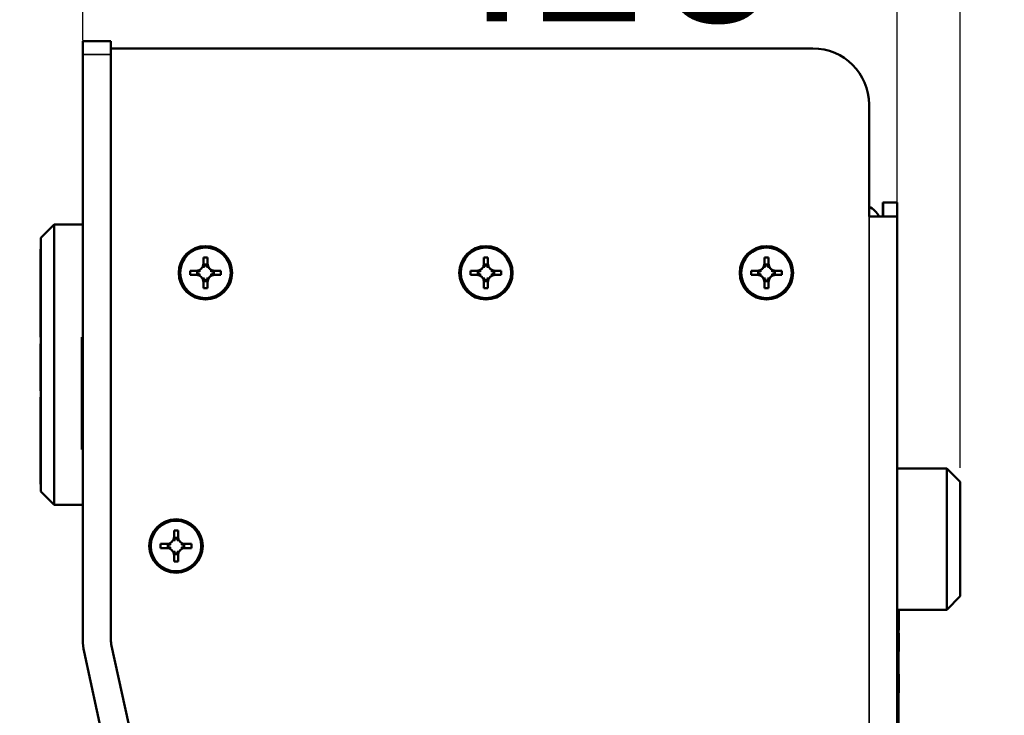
# Model space of a CAD drawing. Header units: inches. Extents: x 3.3 to 58.3, y 0.8 to 38.3.
# Tile 161 of 162: x 53.9 to 58.3, y 22.2 to 25.3. Entities that reach past the tile are written whole.
import ezdxf

# ---------------------------------------------------------------- set-up
doc = ezdxf.new("R2010")
doc.units = ezdxf.units.IN
doc.header["$MEASUREMENT"] = 0
for name, color, linetype, lineweight in [('Dimension (ANSI)', 7, 'Continuous', 25), ('Visible (ANSI)', 7, 'Continuous', 50), ('Visible Narrow (ANSI)', 7, 'Continuous', 35)]:
    doc.layers.add(name, color=color, linetype=linetype, lineweight=lineweight)
doc.styles.add('Note Text (ANSI)', font='tahoma.ttf')
doc.dimstyles.new('Default (ANSI)', dxfattribs={"dimtxt": 0.75, "dimasz": 0.098425, "dimexe": 0.125, "dimexo": 0.0625, "dimgap": 0.031496, "dimtad": 0, "dimtih": 1, "dimtoh": 1, "dimrnd": 1e-08, "dimzin": 4, "dimdsep": 46, "dimtxsty": 'Note Text (ANSI)', "dimcen": 0.09, "dimdle": 0.393701, "dimclrd": 256, "dimclre": 256, "dimclrt": 256, "dimadec": 0, "dimazin": 1, "dimtfac": 0.16, "dimtofl": 0, "dimtmove": 0, "dimatfit": 3, "dimfxl": 1, "dimtolj": 1, "dimtzin": 4, "dimlwd": -1, "dimlwe": -1, "dimarcsym": 0})

# ---------------------------------------------------------------- blocks, each defined once
blk = doc.blocks.new('*D6')
at = {"layer": 'Defpoints', "color": 0}
for p in [(57.7906, 26.9363), (54.1615, 25.1391), (57.7906, 24.4166)]:
    blk.add_point(p, dxfattribs=at)
at = {"layer": 'Dimension (ANSI)'}
for p, q in [((54.1615, 25.2016), (54.1615, 27.0613)), ((57.7906, 24.4791), (57.7906, 27.0613)), ((54.2599, 26.9363), (54.9973, 26.9363)), ((57.6921, 26.9363), (56.9547, 26.9363))]:
    blk.add_line(p, q, dxfattribs=at)
for points in [[(54.2599, 26.9527), (54.2599, 26.9199), (54.1615, 26.9363)], [(57.6921, 26.9527), (57.6921, 26.9199), (57.7906, 26.9363)]]:
    blk.add_solid(points, dxfattribs=at)
at = {"layer": 'Dimension (ANSI)', "insert": (55.0288, 27.3269), "char_height": 0.75, "attachment_point": 1, "style": 'Note Text (ANSI)'}
blk.add_mtext('\\A1;3.63', dxfattribs=at)
blk = doc.blocks.new('*D7')
at = {"layer": 'Defpoints', "color": 0}
for p in [(57.7906, 28.1915), (57.7906, 24.4166), (51.6647, 20.243)]:
    blk.add_point(p, dxfattribs=at)
at = {"layer": 'Dimension (ANSI)'}
for p, q in [((51.6647, 20.3055), (51.6647, 28.3165)), ((57.7906, 24.4791), (57.7906, 28.3165)), ((51.7631, 28.1915), (53.7459, 28.1915)), ((57.6921, 28.1915), (55.7093, 28.1915))]:
    blk.add_line(p, q, dxfattribs=at)
for points in [[(51.7631, 28.2079), (51.7631, 28.1751), (51.6647, 28.1915)], [(57.6921, 28.2079), (57.6921, 28.1751), (57.7906, 28.1915)]]:
    blk.add_solid(points, dxfattribs=at)
at = {"layer": 'Dimension (ANSI)', "insert": (53.7774, 28.5821), "char_height": 0.75, "attachment_point": 1, "style": 'Note Text (ANSI)'}
blk.add_mtext('\\A1;6.13', dxfattribs=at)
blk = doc.blocks.new('*D8')
at = {"layer": 'Defpoints', "color": 0}
for p in [(58.0706, 25.6456), (57.7906, 24.4166), (58.0706, 23.2341)]:
    blk.add_point(p, dxfattribs=at)
at = {"layer": 'Dimension (ANSI)'}
for p, q in [((57.7906, 24.4791), (57.7906, 25.7706)), ((58.0706, 23.2966), (58.0706, 25.7706)), ((57.6921, 25.6456), (57.2034, 25.6456)), ((58.169, 25.6456), (58.2674, 25.6456))]:
    blk.add_line(p, q, dxfattribs=at)
for points in [[(57.6921, 25.662), (57.6921, 25.6292), (57.7906, 25.6456)], [(58.169, 25.662), (58.169, 25.6292), (58.0706, 25.6456)]]:
    blk.add_solid(points, dxfattribs=at)
at = {"layer": 'Dimension (ANSI)', "insert": (55.8663, 26.0378), "char_height": 0.75, "attachment_point": 1, "style": 'Note Text (ANSI)'}
blk.add_mtext('\\A1;.28', dxfattribs=at)

msp = doc.modelspace()

# ---------------------------------------------------------------- linework, layer by layer
at = {"layer": 'Visible (ANSI)'}
for p, q in [((54.2865, 25.1991), (54.1615, 25.1991)), ((54.1615, 25.1391), (54.1615, 25.1991)), ((54.2865, 25.1991), (54.2865, 25.1391)), ((57.4146, 25.1666), (54.2865, 25.1666)), ((54.1615, 25.1391), (54.1615, 22.5303)), ((54.2865, 22.5303), (54.2865, 25.1391)), ((57.6646, 24.4166), (57.6646, 24.9166)), ((57.7256, 24.4166), (57.7256, 24.4791)), ((57.7256, 24.4791), (57.7276, 24.4791)), ((57.7276, 24.4166), (57.7276, 24.4791)), ((57.7276, 24.4791), (57.7906, 24.4791)), ((57.7276, 24.4791), (57.7276, 24.4166)), ((57.7906, 24.4791), (57.7906, 24.4166)), ((57.7906, 24.4166), (57.6646, 24.4166)), ((57.7906, 24.4166), (57.7906, 15.3294)), ((53.974, 24.3214), (54.034, 24.3814)), ((54.034, 23.1314), (54.034, 24.3814)), ((54.1615, 24.3814), (54.034, 24.3814)), ((53.974, 24.3214), (53.974, 23.1914)), ((53.972, 24.2716), (53.974, 24.2716)), ((53.972, 23.8794), (53.972, 24.2716)), ((54.6986, 24.2071), (54.6986, 24.2346)), ((54.6986, 24.2346), (54.7166, 24.2346)), ((54.7166, 24.2346), (54.7166, 24.2071)), ((55.9486, 24.2071), (55.9486, 24.2346)), ((55.9486, 24.2346), (55.9666, 24.2346)), ((55.9666, 24.2346), (55.9666, 24.2071)), ((57.1986, 24.2071), (57.1986, 24.2346)), ((57.1986, 24.2346), (57.2166, 24.2346)), ((57.2166, 24.2346), (57.2166, 24.2071)), ((54.6391, 24.1571), (54.6391, 24.1751)), ((54.6391, 24.1751), (54.6666, 24.1751)), ((54.7127, 24.203), (54.7025, 24.203)), ((54.7486, 24.1751), (54.7761, 24.1751)), ((54.7761, 24.1751), (54.7761, 24.1571)), ((55.8891, 24.1571), (55.8891, 24.1751)), ((55.8891, 24.1751), (55.9166, 24.1751)), ((55.9627, 24.203), (55.9525, 24.203)), ((55.9986, 24.1751), (56.0261, 24.1751)), ((56.0261, 24.1751), (56.0261, 24.1571)), ((57.1391, 24.1571), (57.1391, 24.1751)), ((57.1391, 24.1751), (57.1666, 24.1751)), ((57.2127, 24.203), (57.2025, 24.203)), ((57.2486, 24.1751), (57.2761, 24.1751)), ((57.2761, 24.1751), (57.2761, 24.1571)), ((54.6666, 24.1571), (54.6391, 24.1571)), ((54.6707, 24.1712), (54.6707, 24.161)), ((54.7444, 24.161), (54.7444, 24.1712)), ((54.7761, 24.1571), (54.7486, 24.1571)), ((55.9166, 24.1571), (55.8891, 24.1571)), ((55.9207, 24.1712), (55.9207, 24.161)), ((55.9944, 24.161), (55.9944, 24.1712)), ((56.0261, 24.1571), (55.9986, 24.1571)), ((57.1666, 24.1571), (57.1391, 24.1571)), ((57.1707, 24.1712), (57.1707, 24.161)), ((57.2444, 24.161), (57.2444, 24.1712)), ((57.2761, 24.1571), (57.2486, 24.1571)), ((54.6986, 24.0976), (54.6986, 24.1251)), ((54.7166, 24.0976), (54.6986, 24.0976)), ((54.7025, 24.1293), (54.7127, 24.1293)), ((54.7166, 24.1251), (54.7166, 24.0976)), ((55.9486, 24.0976), (55.9486, 24.1251)), ((55.9666, 24.0976), (55.9486, 24.0976)), ((55.9525, 24.1293), (55.9627, 24.1293)), ((55.9666, 24.1251), (55.9666, 24.0976)), ((57.1986, 24.0976), (57.1986, 24.1251)), ((57.2166, 24.0976), (57.1986, 24.0976)), ((57.2025, 24.1293), (57.2127, 24.1293)), ((57.2166, 24.1251), (57.2166, 24.0976)), ((53.972, 23.8794), (53.974, 23.8794)), ((54.1585, 23.8785), (54.1565, 23.8785)), ((54.1585, 23.877), (54.1565, 23.877)), ((54.1585, 23.8764), (54.1565, 23.8764)), ((53.972, 23.8497), (53.974, 23.8497)), ((53.972, 23.8497), (53.974, 23.8497)), ((53.972, 23.8449), (53.974, 23.8449)), ((53.972, 23.8309), (53.974, 23.8309)), ((54.1585, 23.8112), (54.1565, 23.8112)), ((54.1565, 23.8112), (54.1565, 23.8109)), ((54.1585, 23.8109), (54.1565, 23.8109)), ((54.1585, 23.8112), (54.1585, 23.8109)), ((53.972, 23.7605), (53.974, 23.7605)), ((53.972, 23.7417), (53.974, 23.7417)), ((53.972, 23.7412), (53.974, 23.7412)), ((53.972, 23.7356), (53.974, 23.7356)), ((53.972, 23.7262), (53.974, 23.7262)), ((53.972, 23.714), (53.974, 23.714)), ((53.972, 23.7), (53.974, 23.7)), ((53.972, 23.6851), (53.974, 23.6851)), ((53.972, 23.6703), (53.974, 23.6703)), ((53.972, 23.6564), (53.974, 23.6564)), ((54.1585, 23.6651), (54.1565, 23.6651)), ((54.1585, 23.6645), (54.1565, 23.6645)), ((54.1565, 23.6637), (54.1565, 23.6267)), ((54.1585, 23.6637), (54.1565, 23.6637)), ((54.1585, 23.6267), (54.1585, 23.6637)), ((53.972, 23.6448), (53.974, 23.6448)), ((53.972, 23.6403), (53.974, 23.6403)), ((53.972, 23.4193), (53.972, 23.6116)), ((53.972, 23.6116), (53.974, 23.6116)), ((54.1585, 23.6267), (54.1565, 23.6267)), ((54.1565, 23.6267), (54.1565, 23.5874)), ((54.1585, 23.5874), (54.1585, 23.6267)), ((54.1585, 23.5874), (54.1565, 23.5874)), ((54.1565, 23.5874), (54.1565, 23.3794)), ((54.1585, 23.3794), (54.1585, 23.5874)), ((53.972, 23.4193), (53.974, 23.4193)), ((53.972, 23.224), (53.972, 23.4193)), ((54.1585, 23.3794), (54.1565, 23.3794)), ((54.1565, 23.3791), (54.1565, 23.3794)), ((54.1585, 23.3791), (54.1565, 23.3791)), ((54.1585, 23.3794), (54.1585, 23.3791)), ((57.7906, 23.2941), (58.0106, 23.2941)), ((58.0106, 22.6641), (58.0106, 23.2941)), ((58.0706, 23.2341), (58.0106, 23.2941)), ((53.972, 23.224), (53.974, 23.224)), ((58.0706, 23.2341), (58.0706, 22.7241)), ((53.974, 23.1914), (54.034, 23.1314)), ((54.1615, 23.1314), (54.034, 23.1314)), ((54.5676, 22.9893), (54.5676, 23.0168)), ((54.5676, 23.0168), (54.5856, 23.0168)), ((54.5856, 23.0168), (54.5856, 22.9893)), ((54.5081, 22.9393), (54.5081, 22.9573)), ((54.5081, 22.9573), (54.5356, 22.9573)), ((54.5397, 22.9534), (54.5397, 22.9432)), ((54.5817, 22.9852), (54.5715, 22.9852)), ((54.6134, 22.9432), (54.6134, 22.9534)), ((54.6176, 22.9573), (54.6451, 22.9573)), ((54.6451, 22.9573), (54.6451, 22.9393)), ((54.5356, 22.9393), (54.5081, 22.9393)), ((54.5676, 22.8798), (54.5676, 22.9073)), ((54.5715, 22.9115), (54.5817, 22.9115)), ((54.5856, 22.9073), (54.5856, 22.8798)), ((54.6451, 22.9393), (54.6176, 22.9393)), ((54.5856, 22.8798), (54.5676, 22.8798)), ((58.0706, 22.7241), (58.0106, 22.6641)), ((57.7906, 22.6641), (58.0106, 22.6641)), ((57.7956, 20.8548), (57.7956, 22.6641)), ((57.7956, 22.5729), (57.7976, 22.5729)), ((57.7956, 22.56), (57.7976, 22.56)), ((57.7956, 22.5586), (57.7976, 22.5586)), ((57.7976, 22.5586), (57.7976, 22.4786)), ((54.1672, 22.477), (55.8926, 14.5571)), ((56.0147, 14.5837), (54.2894, 22.5036)), ((57.7956, 22.4786), (57.7976, 22.4786)), ((57.7956, 22.4772), (57.7976, 22.4772)), ((57.7956, 22.3766), (57.7976, 22.3766)), ((57.7956, 22.3752), (57.7976, 22.3752)), ((57.7976, 22.3752), (57.7976, 22.2952)), ((57.7956, 22.2952), (57.7976, 22.2952)), ((57.7956, 22.2938), (57.7976, 22.2938))]:
    msp.add_line(p, q, dxfattribs=at)
for centre, radius in [((54.7076, 24.1661), 0.119), ((54.7076, 24.1661), 0.1125), ((55.9576, 24.1661), 0.119), ((55.9576, 24.1661), 0.1125), ((57.2076, 24.1661), 0.119), ((57.2076, 24.1661), 0.1125), ((54.5766, 22.9483), 0.119), ((54.5766, 22.9483), 0.1125)]:
    msp.add_circle(centre, radius, dxfattribs=at)
for centre, radius, start, end in [((57.4146, 24.9166), 0.25, 0, 90), ((57.6016, 24.3531), 0.126, 30.2563, 60), ((54.6666, 24.2071), 0.032, 270, 0), ((54.7486, 24.2071), 0.032, 180, 270), ((55.9166, 24.2071), 0.032, 270, 0), ((55.9986, 24.2071), 0.032, 180, 270), ((57.1666, 24.2071), 0.032, 270, 0), ((57.2486, 24.2071), 0.032, 180, 270), ((54.6666, 24.1251), 0.032, 0, 90), ((54.7486, 24.1251), 0.032, 90, 180), ((55.9166, 24.1251), 0.032, 0, 90), ((55.9986, 24.1251), 0.032, 90, 180), ((57.1666, 24.1251), 0.032, 0, 90), ((57.2486, 24.1251), 0.032, 90, 180), ((54.5356, 22.9893), 0.032, 270, 0), ((54.6176, 22.9893), 0.032, 180, 270), ((54.5356, 22.9073), 0.032, 0, 90), ((54.6176, 22.9073), 0.032, 90, 180), ((54.4115, 22.5303), 0.25, 180, 192.29), ((54.4115, 22.5303), 0.125, 180, 192.29)]:
    msp.add_arc(centre, radius, start, end, dxfattribs=at)
for centre, major_axis, start_param, end_param in [((54.6666, 24.2024), (0, 0.0362), 4.436156, 4.728932), ((54.7486, 24.2024), (0, -0.0362), 4.695846, 4.988622), ((55.9166, 24.2024), (0, 0.0362), 4.436156, 4.728932), ((55.9986, 24.2024), (0, -0.0362), 4.695846, 4.988622), ((57.1666, 24.2024), (0, 0.0362), 4.436156, 4.728932), ((57.2486, 24.2024), (0, -0.0362), 4.695846, 4.988622), ((54.6713, 24.2071), (0.0362, 0), 4.695846, 4.988622), ((54.6713, 24.1251), (-0.0362, 0), 4.436156, 4.728932), ((54.6666, 24.1299), (0, 0.0362), 4.695846, 4.988622), ((54.7486, 24.1299), (0, -0.0362), 4.436156, 4.728932), ((54.7438, 24.2071), (0.0362, 0), 4.436156, 4.728932), ((54.7438, 24.1251), (-0.0362, 0), 4.695846, 4.988622), ((55.9213, 24.2071), (0.0362, 0), 4.695846, 4.988622), ((55.9213, 24.1251), (-0.0362, 0), 4.436156, 4.728932), ((55.9166, 24.1299), (0, 0.0362), 4.695846, 4.988622), ((55.9986, 24.1299), (0, -0.0362), 4.436156, 4.728932), ((55.9938, 24.2071), (0.0362, 0), 4.436156, 4.728932), ((55.9938, 24.1251), (-0.0362, 0), 4.695846, 4.988622), ((57.1713, 24.2071), (0.0362, 0), 4.695846, 4.988622), ((57.1713, 24.1251), (-0.0362, 0), 4.436156, 4.728932), ((57.1666, 24.1299), (0, 0.0362), 4.695846, 4.988622), ((57.2486, 24.1299), (0, -0.0362), 4.436156, 4.728932), ((57.2438, 24.2071), (0.0362, 0), 4.436156, 4.728932), ((57.2438, 24.1251), (-0.0362, 0), 4.695846, 4.988622), ((54.5403, 22.9893), (0.0362, 0), 4.695846, 4.988622), ((54.5356, 22.9846), (0, 0.0362), 4.436156, 4.728932), ((54.6176, 22.9846), (0, -0.0362), 4.695846, 4.988622), ((54.6128, 22.9893), (0.0362, 0), 4.436156, 4.728932), ((54.5403, 22.9073), (-0.0362, 0), 4.436156, 4.728932), ((54.5356, 22.9121), (0, 0.0362), 4.695846, 4.988622), ((54.6176, 22.9121), (0, -0.0362), 4.436156, 4.728932), ((54.6128, 22.9073), (-0.0362, 0), 4.695846, 4.988622)]:
    msp.add_ellipse(centre, major_axis=major_axis, ratio=0.9914, start_param=start_param, end_param=end_param, dxfattribs=at)
for points, weights in [([(54.6666, 24.1751), (54.6756, 24.1751), (54.6861, 24.1751)], [1, 1.04283418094, 1.00127193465]), ([(54.6986, 24.1876), (54.6986, 24.1981), (54.6986, 24.2071)], [1.00127193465, 1.04283418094, 1]), ([(54.7166, 24.2071), (54.7166, 24.1981), (54.7166, 24.1876)], [1, 1.04283418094, 1.00127193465]), ([(54.729, 24.1751), (54.7395, 24.1751), (54.7486, 24.1751)], [1.00127193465, 1.04283418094, 1]), ([(55.9166, 24.1751), (55.9256, 24.1751), (55.9361, 24.1751)], [1, 1.04283418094, 1.00127193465]), ([(55.9486, 24.1876), (55.9486, 24.1981), (55.9486, 24.2071)], [1.00127193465, 1.04283418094, 1]), ([(55.9666, 24.2071), (55.9666, 24.1981), (55.9666, 24.1876)], [1, 1.04283418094, 1.00127193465]), ([(55.979, 24.1751), (55.9895, 24.1751), (55.9986, 24.1751)], [1.00127193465, 1.04283418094, 1]), ([(57.1666, 24.1751), (57.1756, 24.1751), (57.1861, 24.1751)], [1, 1.04283418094, 1.00127193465]), ([(57.1986, 24.1876), (57.1986, 24.1981), (57.1986, 24.2071)], [1.00127193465, 1.04283418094, 1]), ([(57.2166, 24.2071), (57.2166, 24.1981), (57.2166, 24.1876)], [1, 1.04283418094, 1.00127193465]), ([(57.229, 24.1751), (57.2395, 24.1751), (57.2486, 24.1751)], [1.00127193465, 1.04283418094, 1]), ([(54.6861, 24.1571), (54.6756, 24.1571), (54.6666, 24.1571)], [1.00127193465, 1.04283418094, 1]), ([(54.6986, 24.1251), (54.6986, 24.1342), (54.6986, 24.1447)], [1, 1.04283418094, 1.00127193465]), ([(54.7166, 24.1447), (54.7166, 24.1342), (54.7166, 24.1251)], [1.00127193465, 1.04283418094, 1]), ([(54.7486, 24.1571), (54.7395, 24.1571), (54.729, 24.1571)], [1, 1.04283418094, 1.00127193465]), ([(55.9361, 24.1571), (55.9256, 24.1571), (55.9166, 24.1571)], [1.00127193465, 1.04283418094, 1]), ([(55.9486, 24.1251), (55.9486, 24.1342), (55.9486, 24.1447)], [1, 1.04283418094, 1.00127193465]), ([(55.9666, 24.1447), (55.9666, 24.1342), (55.9666, 24.1251)], [1.00127193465, 1.04283418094, 1]), ([(55.9986, 24.1571), (55.9895, 24.1571), (55.979, 24.1571)], [1, 1.04283418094, 1.00127193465]), ([(57.1861, 24.1571), (57.1756, 24.1571), (57.1666, 24.1571)], [1.00127193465, 1.04283418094, 1]), ([(57.1986, 24.1251), (57.1986, 24.1342), (57.1986, 24.1447)], [1, 1.04283418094, 1.00127193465]), ([(57.2166, 24.1447), (57.2166, 24.1342), (57.2166, 24.1251)], [1.00127193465, 1.04283418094, 1]), ([(57.2486, 24.1571), (57.2395, 24.1571), (57.229, 24.1571)], [1, 1.04283418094, 1.00127193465]), ([(54.5356, 22.9573), (54.5446, 22.9573), (54.5551, 22.9573)], [1, 1.04283418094, 1.00127193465]), ([(54.5676, 22.9698), (54.5676, 22.9803), (54.5676, 22.9893)], [1.00127193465, 1.04283418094, 1]), ([(54.5856, 22.9893), (54.5856, 22.9803), (54.5856, 22.9698)], [1, 1.04283418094, 1.00127193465]), ([(54.598, 22.9573), (54.6085, 22.9573), (54.6176, 22.9573)], [1.00127193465, 1.04283418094, 1]), ([(54.5551, 22.9393), (54.5446, 22.9393), (54.5356, 22.9393)], [1.00127193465, 1.04283418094, 1]), ([(54.5676, 22.9073), (54.5676, 22.9164), (54.5676, 22.9269)], [1, 1.04283418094, 1.00127193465]), ([(54.5856, 22.9269), (54.5856, 22.9164), (54.5856, 22.9073)], [1.00127193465, 1.04283418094, 1]), ([(54.6176, 22.9393), (54.6085, 22.9393), (54.598, 22.9393)], [1, 1.04283418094, 1.00127193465])]:
    msp.add_rational_spline(points, weights, degree=2, dxfattribs=at)
for points, degree in [([(54.7025, 24.203), (54.7031, 24.2023), (54.7037, 24.2016)], 2), ([(54.7127, 24.203), (54.7121, 24.2023), (54.7115, 24.2016)], 2), ([(55.9525, 24.203), (55.9531, 24.2023), (55.9537, 24.2016)], 2), ([(55.9627, 24.203), (55.9621, 24.2023), (55.9615, 24.2016)], 2), ([(57.2025, 24.203), (57.2031, 24.2023), (57.2037, 24.2016)], 2), ([(57.2127, 24.203), (57.2121, 24.2023), (57.2115, 24.2016)], 2), ([(54.6707, 24.1712), (54.6714, 24.1706), (54.6721, 24.17)], 2), ([(54.6707, 24.161), (54.6714, 24.1616), (54.6721, 24.1622)], 2), ([(54.7444, 24.1712), (54.7437, 24.1706), (54.743, 24.17)], 2), ([(54.7444, 24.161), (54.7437, 24.1616), (54.743, 24.1622)], 2), ([(55.9207, 24.1712), (55.9214, 24.1706), (55.9221, 24.17)], 2), ([(55.9207, 24.161), (55.9214, 24.1616), (55.9221, 24.1622)], 2), ([(55.9944, 24.1712), (55.9937, 24.1706), (55.993, 24.17)], 2), ([(55.9944, 24.161), (55.9937, 24.1616), (55.993, 24.1622)], 2), ([(57.1707, 24.1712), (57.1714, 24.1706), (57.1721, 24.17)], 2), ([(57.1707, 24.161), (57.1714, 24.1616), (57.1721, 24.1622)], 2), ([(57.2444, 24.1712), (57.2437, 24.1706), (57.243, 24.17)], 2), ([(57.2444, 24.161), (57.2437, 24.1616), (57.243, 24.1622)], 2), ([(54.7025, 24.1293), (54.7031, 24.13), (54.7037, 24.1307)], 2), ([(54.7127, 24.1293), (54.7121, 24.13), (54.7115, 24.1307)], 2), ([(55.9525, 24.1293), (55.9531, 24.13), (55.9537, 24.1307)], 2), ([(55.9627, 24.1293), (55.9621, 24.13), (55.9615, 24.1307)], 2), ([(57.2025, 24.1293), (57.2031, 24.13), (57.2037, 24.1307)], 2), ([(57.2127, 24.1293), (57.2121, 24.13), (57.2115, 24.1307)], 2), ([(54.1565, 23.8785), (54.1565, 23.8785), (54.1565, 23.878), (54.1565, 23.877)], 3), ([(54.1585, 23.877), (54.1585, 23.878), (54.1585, 23.8785), (54.1585, 23.8785)], 3), ([(53.972, 23.8497), (53.972, 23.8497), (53.972, 23.8497), (53.972, 23.8497)], 3), ([(54.1565, 23.6651), (54.1565, 23.6647), (54.1565, 23.6645), (54.1565, 23.6645)], 3), ([(54.1585, 23.6651), (54.1585, 23.6647), (54.1585, 23.6645), (54.1585, 23.6645)], 3), ([(54.5397, 22.9534), (54.5404, 22.9528), (54.5411, 22.9522)], 2), ([(54.5715, 22.9852), (54.5721, 22.9845), (54.5727, 22.9838)], 2), ([(54.5817, 22.9852), (54.5811, 22.9845), (54.5805, 22.9838)], 2), ([(54.6134, 22.9534), (54.6127, 22.9528), (54.612, 22.9522)], 2), ([(54.5397, 22.9432), (54.5404, 22.9438), (54.5411, 22.9444)], 2), ([(54.5715, 22.9115), (54.5721, 22.9122), (54.5727, 22.9129)], 2), ([(54.5817, 22.9115), (54.5811, 22.9122), (54.5805, 22.9129)], 2), ([(54.6134, 22.9432), (54.6127, 22.9438), (54.612, 22.9444)], 2), ([(57.7976, 22.4786), (57.7976, 22.4776), (57.7976, 22.4772), (57.7976, 22.4772)], 3), ([(57.7976, 22.2952), (57.7976, 22.2942), (57.7976, 22.2938), (57.7976, 22.2938)], 3)]:
    msp.add_open_spline(points, degree=degree, dxfattribs=at)
for points, knots in [([(54.1565, 23.877), (54.1565, 23.877), (54.1565, 23.8769), (54.1565, 23.8766), (54.1565, 23.8764)], [0.94635431, 0.94635431, 0.94635431, 0.94635431, 0.95388009, 0.96766825, 0.96766825, 0.96766825, 0.96766825]), ([(54.1565, 23.8764), (54.1565, 23.8764), (54.1565, 23.8763), (54.1565, 23.8753), (54.1565, 23.8744), (54.1565, 23.8722), (54.1565, 23.868), (54.1565, 23.865), (54.1565, 23.8593), (54.1565, 23.8502), (54.1565, 23.8388), (54.1565, 23.8256), (54.1565, 23.8162), (54.1565, 23.8112)], [0.9419821, 0.9419821, 0.9419821, 0.9419821, 0.9489591, 0.9772073, 0.9959335, 1.0366115, 1.0593663, 1.071837, 1.1028917, 1.1320242, 1.1621029, 1.1953133, 1.2333048, 1.2333048, 1.2333048, 1.2333048]), ([(54.1585, 23.877), (54.1585, 23.877), (54.1585, 23.8769), (54.1585, 23.8766), (54.1585, 23.8764)], [0.94635431, 0.94635431, 0.94635431, 0.94635431, 0.95388009, 0.96766825, 0.96766825, 0.96766825, 0.96766825]), ([(54.1585, 23.8764), (54.1585, 23.8764), (54.1585, 23.8763), (54.1585, 23.8753), (54.1585, 23.8744), (54.1585, 23.8722), (54.1585, 23.868), (54.1585, 23.865), (54.1585, 23.8593), (54.1585, 23.8502), (54.1585, 23.8388), (54.1585, 23.8256), (54.1585, 23.8162), (54.1585, 23.8112)], [0.9419821, 0.9419821, 0.9419821, 0.9419821, 0.9489591, 0.9772073, 0.9959335, 1.0366115, 1.0593663, 1.071837, 1.1028917, 1.1320242, 1.1621029, 1.1953133, 1.2333048, 1.2333048, 1.2333048, 1.2333048]), ([(53.972, 23.8497), (53.972, 23.8497), (53.972, 23.8497), (53.972, 23.849), (53.972, 23.8469), (53.972, 23.8452), (53.972, 23.8449)], [0.10600174, 0.10600174, 0.10600174, 0.10600174, 0.10600539, 0.14454994, 0.17944182, 0.18582147, 0.18582147, 0.18582147, 0.18582147]), ([(53.972, 23.8449), (53.972, 23.8446), (53.972, 23.8441), (53.972, 23.8393), (53.972, 23.8336), (53.972, 23.8309)], [0, 0, 0, 0, 0.0456627, 0.0837143, 0.1180882, 0.1180882, 0.1180882, 0.1180882]), ([(53.972, 23.8309), (53.972, 23.8277), (53.972, 23.8212), (53.972, 23.808), (53.972, 23.7943), (53.972, 23.7813), (53.972, 23.7701), (53.972, 23.7637), (53.972, 23.7605)], [0, 0, 0, 0, 0.0334251, 0.0673962, 0.106216, 0.1377242, 0.165973, 0.1929059, 0.1929059, 0.1929059, 0.1929059]), ([(54.1565, 23.8109), (54.1565, 23.8105), (54.1565, 23.8086), (54.1565, 23.8044), (54.1565, 23.7973), (54.1565, 23.7884), (54.1565, 23.7803), (54.1565, 23.7746), (54.1565, 23.7683), (54.1565, 23.7614), (54.1565, 23.7542), (54.1565, 23.7466), (54.1565, 23.7387), (54.1565, 23.7301), (54.1565, 23.721), (54.1565, 23.7118), (54.1565, 23.703), (54.1565, 23.6949), (54.1565, 23.6874), (54.1565, 23.6809), (54.1565, 23.6755), (54.1565, 23.6711), (54.1565, 23.6679), (54.1565, 23.6656), (54.1565, 23.6651), (54.1565, 23.6651)], [0.2345732, 0.2345732, 0.2345732, 0.2345732, 0.2413719, 0.2717247, 0.3617458, 0.4230828, 0.4459331, 0.4668878, 0.486483, 0.5053386, 0.5241352, 0.5432578, 0.5631553, 0.5842387, 0.6097662, 0.6354145, 0.6616446, 0.6888655, 0.7165291, 0.7441516, 0.7721486, 0.8009423, 0.8310679, 0.8631191, 0.9096496, 0.9096496, 0.9096496, 0.9096496]), ([(54.1585, 23.8109), (54.1585, 23.8105), (54.1585, 23.8086), (54.1585, 23.8044), (54.1585, 23.7973), (54.1585, 23.7884), (54.1585, 23.7803), (54.1585, 23.7746), (54.1585, 23.7683), (54.1585, 23.7614), (54.1585, 23.7542), (54.1585, 23.7466), (54.1585, 23.7387), (54.1585, 23.7301), (54.1585, 23.721), (54.1585, 23.7118), (54.1585, 23.703), (54.1585, 23.6949), (54.1585, 23.6874), (54.1585, 23.6809), (54.1585, 23.6755), (54.1585, 23.6711), (54.1585, 23.6679), (54.1585, 23.6656), (54.1585, 23.6651), (54.1585, 23.6651)], [0.2345732, 0.2345732, 0.2345732, 0.2345732, 0.2413719, 0.2717247, 0.3617458, 0.4230828, 0.4459331, 0.4668878, 0.486483, 0.5053386, 0.5241352, 0.5432578, 0.5631553, 0.5842387, 0.6097662, 0.6354145, 0.6616446, 0.6888655, 0.7165291, 0.7441516, 0.7721486, 0.8009423, 0.8310679, 0.8631191, 0.9096496, 0.9096496, 0.9096496, 0.9096496]), ([(53.972, 23.7605), (53.972, 23.7577), (53.972, 23.752), (53.972, 23.7455), (53.972, 23.7431), (53.972, 23.7417)], [0, 0, 0, 0, 0.02591575, 0.05252719, 0.08266822, 0.08266822, 0.08266822, 0.08266822]), ([(53.972, 23.7417), (53.972, 23.7417), (53.972, 23.7416), (53.972, 23.7414), (53.972, 23.7412), (53.972, 23.7412)], [0, 0, 0, 0, 0.000379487, 0.001084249, 0.001463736, 0.001463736, 0.001463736, 0.001463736]), ([(53.972, 23.7412), (53.972, 23.7407), (53.972, 23.7399), (53.972, 23.7381), (53.972, 23.7364), (53.972, 23.7356)], [0, 0, 0, 0, 0.01441732, 0.02688305, 0.03792586, 0.03792586, 0.03792586, 0.03792586]), ([(53.972, 23.7356), (53.972, 23.7347), (53.972, 23.7329), (53.972, 23.7297), (53.972, 23.7274), (53.972, 23.7262)], [0, 0, 0, 0, 0.01105979, 0.02169556, 0.03225847, 0.03225847, 0.03225847, 0.03225847]), ([(53.972, 23.7262), (53.972, 23.725), (53.972, 23.7224), (53.972, 23.7183), (53.972, 23.7155), (53.972, 23.714)], [0, 0, 0, 0, 0.01060977, 0.02162901, 0.03320995, 0.03320995, 0.03320995, 0.03320995]), ([(53.972, 23.714), (53.972, 23.7125), (53.972, 23.7095), (53.972, 23.7048), (53.972, 23.7016), (53.972, 23.7)], [0, 0, 0, 0, 0.01166581, 0.02368215, 0.03609681, 0.03609681, 0.03609681, 0.03609681]), ([(53.972, 23.7), (53.972, 23.6984), (53.972, 23.6951), (53.972, 23.6901), (53.972, 23.6868), (53.972, 23.6851)], [0, 0, 0, 0, 0.01241449, 0.02501532, 0.03781638, 0.03781638, 0.03781638, 0.03781638]), ([(53.972, 23.6851), (53.972, 23.6834), (53.972, 23.6801), (53.972, 23.6751), (53.972, 23.6719), (53.972, 23.6703)], [0, 0, 0, 0, 0.01289066, 0.02551504, 0.0378937, 0.0378937, 0.0378937, 0.0378937]), ([(53.972, 23.6703), (53.972, 23.6687), (53.972, 23.6655), (53.972, 23.6609), (53.972, 23.6579), (53.972, 23.6564)], [0, 0, 0, 0, 0.01238981, 0.02442468, 0.0361567, 0.0361567, 0.0361567, 0.0361567]), ([(53.972, 23.6564), (53.972, 23.655), (53.972, 23.6521), (53.972, 23.6482), (53.972, 23.6459), (53.972, 23.6448)], [0, 0, 0, 0, 0.01156244, 0.02266102, 0.03356601, 0.03356601, 0.03356601, 0.03356601]), ([(54.1565, 23.6645), (54.1565, 23.6645), (54.1565, 23.6639), (54.1565, 23.6637), (54.1565, 23.6637), (54.1565, 23.6637)], [-0.39477913, -0.39477913, -0.39477913, -0.39477913, -0.39438249, -0.37037492, -0.3698203, -0.3698203, -0.3698203, -0.3698203]), ([(54.1585, 23.6637), (54.1585, 23.6637), (54.1585, 23.6637), (54.1585, 23.6639), (54.1585, 23.6645), (54.1585, 23.6645)], [0.3698203, 0.3698203, 0.3698203, 0.3698203, 0.37037492, 0.39438249, 0.39477913, 0.39477913, 0.39477913, 0.39477913]), ([(53.972, 23.6448), (53.972, 23.6445), (53.972, 23.6429), (53.972, 23.6409), (53.972, 23.6403), (53.972, 23.6403), (53.972, 23.6403)], [0.0277323, 0.0277323, 0.0277323, 0.0277323, 0.03248527, 0.06735305, 0.1059145, 0.10591813, 0.10591813, 0.10591813, 0.10591813]), ([(57.7976, 22.6641), (57.7976, 22.6581), (57.7976, 22.652), (57.7976, 22.6372), (57.7976, 22.6287), (57.7976, 22.6128), (57.7976, 22.6024), (57.7976, 22.5864), (57.7976, 22.5821), (57.7976, 22.5744), (57.7976, 22.5729), (57.7976, 22.5729)], [-0.3993829, -0.3993829, -0.3993829, -0.3993829, -0.3448959, -0.3448959, -0.2637221, -0.2637221, -0.1836585, -0.1836585, -0.1134013, -0.1134013, 0, 0, 0, 0]), ([(57.7976, 22.56), (57.7976, 22.56), (57.7976, 22.5597), (57.7976, 22.5589), (57.7976, 22.5588), (57.7976, 22.5586)], [-0.14098451, -0.14098451, -0.14098451, -0.14098451, -0.12455149, -0.12455149, -0.12108178, -0.12108178, -0.12108178, -0.12108178]), ([(57.7976, 22.3766), (57.7976, 22.3766), (57.7976, 22.3761), (57.7976, 22.3753), (57.7976, 22.3752), (57.7976, 22.3752)], [-0.1588663, -0.1588663, -0.1588663, -0.1588663, -0.13722391, -0.13722391, -0.13608942, -0.13608942, -0.13608942, -0.13608942])]:
    msp.add_open_spline(points, degree=3, knots=knots, dxfattribs=at)
at = {"layer": 'Visible Narrow (ANSI)'}
for p, q in [((54.1615, 25.1391), (54.2865, 25.1391)), ((57.6646, 15.3294), (57.6646, 24.4166))]:
    msp.add_line(p, q, dxfattribs=at)

# ---------------------------------------------------------------- dimensions: what is measured, and where the dimension line sits
at = {"layer": 'Dimension (ANSI)'}
for base, p1, p2, picture, middle in [((57.7906, 28.1915), (51.6647, 20.243), (57.7906, 24.4166), '*D7', (54.7276, 28.1915)), ((57.7906, 26.9363), (54.1615, 25.1391), (57.7906, 24.4166), '*D6', (55.976, 26.9363)), ((58.0706, 25.6456), (57.7906, 24.4166), (58.0706, 23.2341), '*D8', (56.5191, 25.6456))]:
    dim = msp.add_linear_dim(base=base, p1=p1, p2=p2, angle=180, dimstyle='Default (ANSI)', override={"dimtih": 0, "dimtoh": 0, "dimdec": 2, "dimtp": 0, "dimtm": 0, "dimtdec": 2, "dimatfit": 1}, dxfattribs=at)
    dim.commit()
    dim.dimension.update_dxf_attribs({"geometry": picture, "text_midpoint": middle, "dimtype": 160})

doc.saveas('drawing.dxf')
